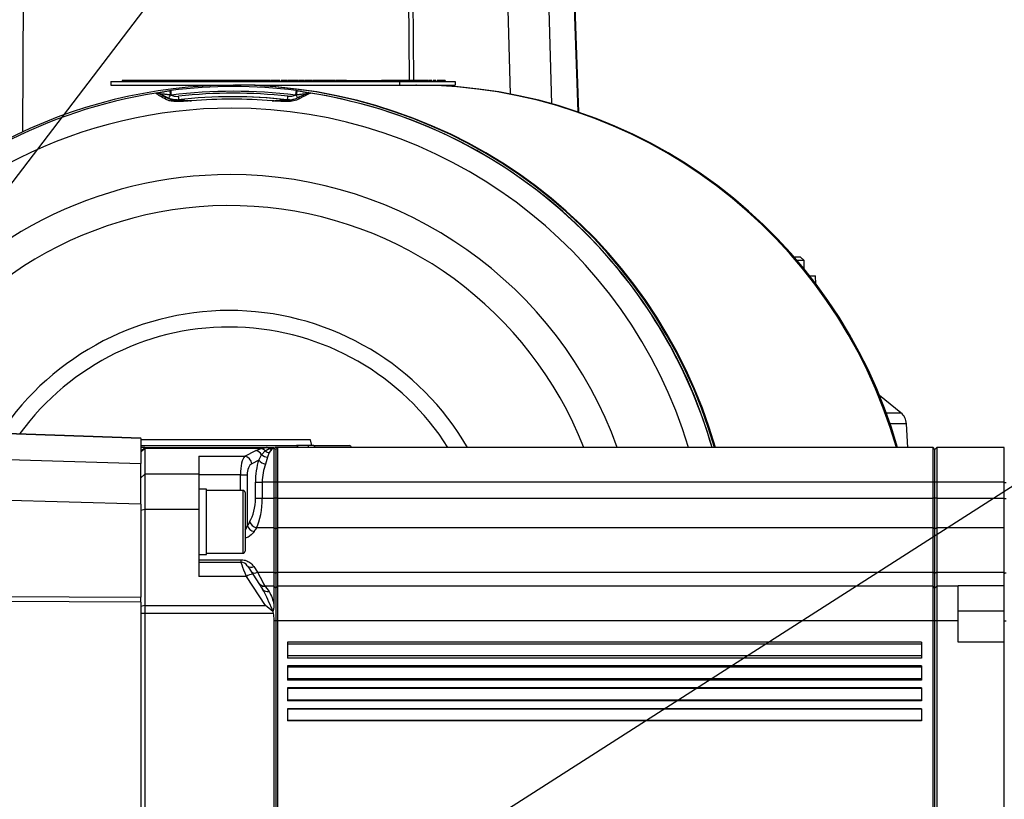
# Model space of a CAD drawing. Extents: x 0 to 16820, y 0 to 11880.
# Tile 52 of 84: x 8735 to 8990, y 6722 to 6924. Entities that reach past the tile are written whole.
import ezdxf

# ---------------------------------------------------------------- set-up
doc = ezdxf.new("R2010")
doc.units = 0
doc.header["$LTSCALE"] = 20
doc.layers.get('0').update_dxf_attribs({"linetype": 'CONTINUOUS'})
doc.styles.add('SLDTEXTSTYLE0', font='TXT', dxfattribs={"width": 0.605})
doc.dimstyles.new('SLDDIMSTYLE0', dxfattribs={"dimtxt": 100, "dimasz": 100, "dimexe": 0, "dimexo": 0.0625, "dimgap": 25, "dimtad": 1, "dimdec": 1, "dimrnd": 1e-09, "dimzin": 12, "dimtxsty": 'SLDTEXTSTYLE0', "dimsah": 1, "dimcen": 0, "dimazin": 3, "dimtfac": 1, "dimtofl": 0, "dimtmove": 0, "dimatfit": 3, "dimtolj": 1, "dimtzin": 12})
doc.dimstyles.new('SLDDIMSTYLE1', dxfattribs={"dimtxt": 100, "dimasz": 100, "dimexe": 0, "dimexo": 0.0625, "dimgap": 25, "dimtad": 1, "dimdec": 4, "dimlfac": 20, "dimzin": 12, "dimtxsty": 'SLDTEXTSTYLE0', "dimsah": 1, "dimcen": 0.09, "dimadec": 1, "dimazin": 3, "dimtfac": 1, "dimtofl": 0, "dimtmove": 0, "dimatfit": 3, "dimtolj": 1, "dimtzin": 12})

# ---------------------------------------------------------------- blocks, each defined once
blk = doc.blocks.new('_D')
at = {"color": 7, "linetype": 'CONTINUOUS'}
for q in [(10380.8, 9036.16), (8366, 6401.82)]:
    blk.add_line((9334.36, 7667.96), q, dxfattribs=at)
blk.add_solid([(9334.36, 7667.96), (9407.03, 7738.27), (9383.2, 7756.5)], dxfattribs=at)
at = {"color": 7, "linetype": 'CONTINUOUS', "insert": (10032.55, 8792.98), "char_height": 100, "attachment_point": 1, "rotation": 52.5905, "style": 'SLDTEXTSTYLE0'}
blk.add_mtext('R1594', dxfattribs=at)
blk = doc.blocks.new('_D_1')
at = {"color": 7, "linetype": 'CONTINUOUS'}
blk.add_line((11867.49, 8642.4), (8366, 6401.82), dxfattribs=at)
blk.add_solid([(11867.49, 8642.4), (11775.17, 8601.13), (11791.34, 8575.86)], dxfattribs=at)
at = {"color": 7, "linetype": 'CONTINUOUS', "insert": (9875.65, 7520.81), "char_height": 100, "attachment_point": 1, "rotation": 32.6149, "style": 'SLDTEXTSTYLE0'}
blk.add_mtext('R4157', dxfattribs=at)
blk = doc.blocks.new('_D_2')
at = {"color": 7, "linetype": 'CONTINUOUS'}
for p, q in [((4232.76, 7130.62), (3693.35, 7225.73)), ((8406, 6401.82), (13110.72, 6401.82))]:
    blk.add_line(p, q, dxfattribs=at)
blk.add_arc((8366, 6401.82), 4714.73, 0, 170, dxfattribs=at)
for points in [[(3722.9, 7220.52), (3756.05, 7316.05), (3726.56, 7321.58)], [(13080.72, 6401.82), (13094.66, 6501.97), (13064.66, 6501.66)]]:
    blk.add_solid(points, dxfattribs=at)
at = {"color": 7, "linetype": 'CONTINUOUS', "insert": (8646.6, 11239.4), "char_height": 100, "attachment_point": 1, "rotation": 355, "style": 'SLDTEXTSTYLE0'}
blk.add_mtext('170°', dxfattribs=at)

msp = doc.modelspace()

# ---------------------------------------------------------------- linework, layer by layer
at = {"color": 8, "linetype": 'CONTINUOUS'}
for p, q in [((8736.0002412, 6938.8197957), (8735.7974662, 6894.7176038)), ((8836.1352397, 6908.0198108), (8835.9936191, 6938.8197957)), ((8837.0282663, 6938.8197957), (8837.1698571, 6908.0198108)), ((8862.3818768, 6904.5158325), (8861.4037944, 6938.8197957)), ((8872.003944, 6938.8197957), (8873.0535818, 6902.0058213)), ((8879.895003, 6899.8830615), (8878.5353018, 6938.8197957)), ((8807.2576834, 6908.0198108), (8807.2576834, 6907.8197776)), ((8812.685938, 6908.0198108), (8812.685938, 6907.8197776)), ((8773.9695026, 6905.4002462), (8774.2080702, 6905.4314791)), ((8806.775154, 6905.4314791), (8807.0135726, 6905.4002462)), ((8771.1943997, 6904.627174), (8771.1855186, 6904.627174)), ((8773.6615254, 6903.4727512), (8771.1943997, 6904.627174)), ((8773.4383358, 6903.4727512), (8773.6615254, 6903.4727512)), ((8774.3231667, 6904.2125045), (8774.1189016, 6904.2479096)), ((8804.2199327, 6903.0351935), (8804.4855012, 6903.0351935)), ((8806.7862106, 6904.2479096), (8806.5815879, 6904.2125045)), ((8810.4996694, 6904.7494827), (8810.4891194, 6904.7494827)), ((8959.8727537, 6821.8311368), (8963.6583043, 6821.8311368)), ((8965.1052071, 6818.9567028), (8960.8943773, 6818.9567028)), ((8766.4969279, 6815.1495157), (8705.7164026, 6817.2720371)), ((8809.9722577, 6812.8198086), (8809.9722577, 6813.3198021)), ((8688.8224198, 6810.8989297), (8766.4969279, 6808.6842297)), ((8767.496915, 6812.8198086), (8766.4969279, 6812.8198086)), ((8767.496915, 6812.5472067), (8766.4969279, 6811.5812837)), ((8797.6883961, 6812.5472067), (8767.496915, 6812.5472067)), ((8793.4585227, 6810.5409442), (8796.3191582, 6811.9983076)), ((8796.3191582, 6811.9983076), (8797.6883961, 6812.5472067)), ((8797.0428182, 6809.5333575), (8797.8105856, 6810.929179)), ((8797.6883961, 6812.5472067), (8799.0875257, 6812.8198086)), ((8797.8105856, 6810.929179), (8798.7216128, 6811.9064568)), ((8798.7216128, 6811.9064568), (8799.76833, 6812.5382064)), ((8799.7548593, 6811.4925025), (8799.3019832, 6810.3424309)), ((8800.449164, 6812.3590349), (8799.7548593, 6811.4925025)), ((8799.76833, 6812.5382064), (8800.9867681, 6812.7955495)), ((8800.9969307, 6812.7215801), (8800.449164, 6812.3590349)), ((8801.9969178, 6812.8198086), (8801.2722148, 6812.8198086)), ((8781.4969135, 6810.5409442), (8793.4585227, 6810.5409442)), ((8797.0428182, 6809.5333575), (8795.2286316, 6808.609098)), ((8799.3019832, 6810.3424309), (8798.8129271, 6808.4945081)), ((8767.496915, 6805.8867453), (8766.4969279, 6804.9207924)), ((8781.4969135, 6805.8867453), (8767.496915, 6805.8867453)), ((8792.2890795, 6805.7113288), (8781.4969135, 6805.7113288)), ((8792.2890795, 6805.7113288), (8794.0591885, 6805.7113288)), ((8792.2890795, 6801.6654848), (8792.2890795, 6805.7113288)), ((8794.0591885, 6805.7113288), (8794.0591885, 6792.4996315)), ((8796.2011708, 6799.6572851), (8796.2011708, 6803.8198052)), ((8796.2011708, 6803.8198052), (8797.9712797, 6803.8198052)), ((8797.9712797, 6803.8198052), (8797.9712797, 6799.6572851)), ((8800.9969307, 6803.8198052), (8797.9712797, 6803.8198052)), ((8801.4969243, 6803.8198052), (8800.9969307, 6803.8198052)), ((8801.9969178, 6803.8198052), (8801.4969243, 6803.8198052)), ((8971.9969345, 6803.8198052), (8801.9969178, 6803.8198052)), ((8972.4969579, 6803.8198052), (8971.9969345, 6803.8198052)), ((8972.9969217, 6803.8198052), (8972.4969579, 6803.8198052)), ((8990.496905, 6803.8198052), (8972.9969217, 6803.8198052)), ((8990.496905, 6803.725004), (8990.988226, 6803.725004)), ((8792.9969145, 6785.3954731), (8792.9969145, 6801.6654848)), ((8766.4969279, 6798.0840801), (8688.8224198, 6800.2987801)), ((8796.2011708, 6799.6572851), (8797.9712797, 6799.6572851)), ((8797.9712797, 6799.6572851), (8800.9969307, 6799.6572851)), ((8801.4969243, 6799.6572851), (8800.9969307, 6799.6572851)), ((8801.9969178, 6799.6572851), (8801.4969243, 6799.6572851)), ((8801.9969178, 6799.6572851), (8971.9969345, 6799.6572851)), ((8972.4969579, 6799.6572851), (8971.9969345, 6799.6572851)), ((8972.9969217, 6799.6572851), (8972.4969579, 6799.6572851)), ((8972.9969217, 6799.6572851), (8990.496905, 6799.6572851)), ((8990.496905, 6799.6115087), (8990.988226, 6799.6115087)), ((8767.496915, 6796.6943382), (8766.4969279, 6796.4355348)), ((8781.4969135, 6796.6943382), (8767.496915, 6796.6943382)), ((8800.9969307, 6791.9735311), (8796.4565469, 6791.9735311)), ((8801.4969243, 6791.5893494), (8800.9969307, 6791.9735311)), ((8801.9969178, 6791.9735311), (8801.4969243, 6791.5893494)), ((8971.9969345, 6791.9735311), (8801.9969178, 6791.9735311)), ((8972.4969579, 6791.5893494), (8971.9969345, 6791.9735311)), ((8972.9969217, 6791.9735311), (8972.4969579, 6791.5893494)), ((8990.496905, 6791.9735311), (8972.9969217, 6791.9735311)), ((8781.4969135, 6783.6780547), (8792.416246, 6783.6780547)), ((8792.416246, 6783.6780547), (8792.416246, 6783.03048)), ((8795.7620932, 6781.9094656), (8796.7597557, 6780.4197966)), ((8796.7597557, 6780.4197966), (8800.9969307, 6780.4197966)), ((8801.4969243, 6780.099809), (8800.9969307, 6780.4197966)), ((8801.9969178, 6780.4197966), (8801.4969243, 6780.099809)), ((8801.9969178, 6780.4197966), (8971.9969345, 6780.4197966)), ((8972.4969579, 6780.099809), (8971.9969345, 6780.4197966)), ((8972.9969217, 6780.4197966), (8972.4969579, 6780.099809)), ((8972.9969217, 6780.4197966), (8990.496905, 6780.4197966)), ((8793.8730134, 6779.3245612), (8781.4969135, 6779.3245612)), ((8798.7785352, 6771.8371151), (8793.8730134, 6779.3245612)), ((8688.8224198, 6774.312347), (8766.4969279, 6773.9552258)), ((8766.4969279, 6772.6619242), (8688.8224198, 6773.0190454)), ((8767.496915, 6771.8371151), (8766.4969279, 6771.5783118)), ((8767.496915, 6771.8371151), (8798.7785352, 6771.8371151)), ((8990.496905, 6770.3197895), (8978.4969402, 6770.3197895)), ((8767.496915, 6769.766569), (8766.4969279, 6769.766569)), ((8800.7887913, 6769.766569), (8767.496915, 6769.766569)), ((8801.4969243, 6767.8197919), (8800.9969307, 6767.8197919)), ((8801.9969178, 6767.8197919), (8801.4969243, 6767.8197919)), ((8971.9969345, 6767.8197919), (8801.9969178, 6767.8197919)), ((8972.4969579, 6767.8197919), (8971.9969345, 6767.8197919)), ((8972.9969217, 6767.8197919), (8972.4969579, 6767.8197919)), ((8978.4969402, 6767.8197919), (8972.9969217, 6767.8197919)), ((8990.988226, 6767.7250205), (8990.496905, 6767.7250205)), ((8968.9969135, 6761.7393433), (8804.4969155, 6761.7393433)), ((8968.9969135, 6758.7507664), (8804.4969155, 6758.7507664)), ((8968.9969135, 6755.8011709), (8804.4969155, 6755.8011709)), ((8968.9969135, 6752.812594), (8804.4969155, 6752.812594)), ((8968.9969135, 6750.235319), (8804.4969155, 6750.235319)), ((8968.9969135, 6747.2467421), (8804.4969155, 6747.2467421)), ((8968.9969135, 6744.9521123), (8804.4969155, 6744.9521123)), ((8968.9969135, 6741.9635056), (8804.4969155, 6741.9635056))]:
    msp.add_line(p, q, dxfattribs=at)
at = {"color": 7, "linetype": 'CONTINUOUS'}
for p, q in [((8878.671558, 6938.8197957), (8880.0328685, 6899.8360036)), ((8761.627288, 6908.0198108), (8761.627288, 6907.8197776)), ((8799.7547103, 6908.0198108), (8761.627288, 6908.0198108)), ((8763.2961286, 6908.0447851), (8763.2961286, 6908.0198108)), ((8773.5167457, 6908.0447851), (8773.5167457, 6908.0198108)), ((8799.7547103, 6908.0198108), (8799.7547103, 6907.8197776)), ((8800.0989569, 6908.0198108), (8799.7547103, 6908.0198108)), ((8800.0989569, 6908.0198108), (8800.0989569, 6907.8197776)), ((8802.5343729, 6908.0198108), (8802.5343729, 6907.8197776)), ((8802.5589896, 6907.8197776), (8802.5589896, 6908.0447851)), ((8804.3764247, 6908.0198108), (8804.3764247, 6907.8197776)), ((8804.4092966, 6907.8197776), (8804.4092966, 6908.0447851)), ((8804.8911704, 6908.0198108), (8804.5514239, 6908.0198108)), ((8804.8911704, 6908.0198108), (8804.8911704, 6907.8197776)), ((8805.235417, 6908.0198108), (8804.8911704, 6908.0198108)), ((8805.235417, 6908.0198108), (8805.235417, 6907.8197776)), ((8805.9049262, 6908.0198108), (8805.235417, 6908.0198108)), ((8805.9049262, 6908.0198108), (8805.9049262, 6907.8197776)), ((8806.248845, 6908.0198108), (8805.9049262, 6908.0198108)), ((8806.248845, 6908.0198108), (8806.248845, 6907.8197776)), ((8806.6483749, 6908.0198108), (8806.248845, 6908.0198108)), ((8806.6483749, 6908.0198108), (8806.6483749, 6907.8197776)), ((8807.2576834, 6908.0198108), (8806.6483749, 6908.0198108)), ((8807.3303415, 6907.8197776), (8807.3303415, 6908.0447851)), ((8808.4055794, 6908.0198108), (8807.4985458, 6908.0198108)), ((8808.4055794, 6908.0198108), (8808.4055794, 6907.8197776)), ((8808.7498559, 6908.0198108), (8808.4055794, 6908.0198108)), ((8808.7498559, 6908.0198108), (8808.7498559, 6907.8197776)), ((8809.5995797, 6908.0198108), (8808.9248551, 6908.0198108)), ((8809.5995797, 6908.0198108), (8809.5995797, 6907.8197776)), ((8809.9600388, 6908.0198108), (8809.5995797, 6908.0198108)), ((8809.9600388, 6908.0198108), (8809.9600388, 6907.8197776)), ((8810.6584264, 6908.0198108), (8809.9600388, 6908.0198108)), ((8810.6584264, 6908.0198108), (8810.6584264, 6907.8197776)), ((8811.002673, 6908.0198108), (8810.6584264, 6908.0198108)), ((8811.002673, 6908.0198108), (8811.002673, 6907.8197776)), ((8812.685938, 6908.0198108), (8811.1776723, 6908.0198108)), ((8816.8858601, 6908.0198108), (8812.685938, 6908.0198108)), ((8817.0608891, 6908.0198108), (8817.0608891, 6907.8197776)), ((8819.8493136, 6908.0198108), (8817.0608891, 6908.0198108)), ((8819.8493136, 6908.0198108), (8819.8493136, 6907.8197776)), ((8819.8493136, 6908.0198108), (8821.8472315, 6908.0198108)), ((8819.8893977, 6908.0447851), (8819.8893977, 6908.0198108)), ((8821.8472315, 6908.0198108), (8821.8472315, 6907.8197776)), ((8821.8472315, 6908.0198108), (8828.917147, 6908.0198108)), ((8828.917147, 6908.0198108), (8828.917147, 6907.8197776)), ((8839.4289626, 6908.0198108), (8828.917147, 6908.0198108)), ((8831.2412513, 6908.0198108), (8831.2412513, 6908.0447851)), ((8839.4289626, 6908.0198108), (8839.4289626, 6907.8197776)), ((8839.6309329, 6908.0198108), (8839.4289626, 6908.0198108)), ((8839.6309329, 6908.0198108), (8839.6309329, 6907.8197776)), ((8840.3805507, 6908.0198108), (8839.6309329, 6908.0198108)), ((8840.3805507, 6908.0198108), (8840.3805507, 6907.8197776)), ((8841.1206914, 6908.0198108), (8840.3805507, 6908.0198108)), ((8841.1206914, 6908.0198108), (8841.1206914, 6907.8197776)), ((8841.9817699, 6908.0198108), (8841.9817699, 6907.8197776)), ((8842.001052, 6907.8197776), (8842.001052, 6908.0447851)), ((8842.9878665, 6908.0198108), (8842.9878665, 6907.8197776)), ((8843.0042578, 6907.8197776), (8843.0042578, 6908.0447851)), ((8843.5360504, 6908.0198108), (8843.337865, 6908.0198108)), ((8843.5360504, 6908.0198108), (8843.5360504, 6907.8197776)), ((8845.4566611, 6908.0198108), (8843.5360504, 6908.0198108)), ((8845.4566611, 6908.0198108), (8845.4566611, 6907.8197776)), ((8758.6847259, 6907.8197776), (8758.6847259, 6906.8197905)), ((8758.6847259, 6907.8197776), (8833.6066617, 6907.8197776)), ((8758.6847259, 6906.8197905), (8790.5136956, 6906.8197905)), ((8790.5795289, 6906.8197905), (8790.5136956, 6906.8197905)), ((8790.5795289, 6906.8197905), (8790.7634391, 6906.8197905)), ((8796.1457087, 6906.8197905), (8790.7634391, 6906.8197905)), ((8796.1457087, 6906.8197905), (8833.6066617, 6906.8197905)), ((8833.6066617, 6907.8197776), (8833.6066617, 6906.8197905)), ((8833.6066617, 6907.8197776), (8847.9745997, 6907.8197776)), ((8833.6066617, 6906.8197905), (8847.9745997, 6906.8197905)), ((8847.9745997, 6907.8197776), (8847.9745997, 6906.8197905)), ((8790.4049469, 6903.8197695), (8790.1393784, 6903.8197695)), ((8805.0366057, 6903.0666052), (8804.4855012, 6903.0351935)), ((8935.866089, 6862.3197971), (8937.5616623, 6862.3197971)), ((8938.5616494, 6861.31981), (8937.5616623, 6862.3197971)), ((8938.5616494, 6861.31981), (8936.7294027, 6861.31981)), ((8938.5616494, 6859.1270147), (8938.5616494, 6861.31981)), ((8940.0117112, 6857.3198019), (8941.5267421, 6857.3198019)), ((8941.5985657, 6855.2635609), (8941.5267421, 6857.3198019)), ((8963.6583043, 6821.8311368), (8958.1150128, 6826.3386486)), ((8965.4268337, 6812.8198086), (8965.1052071, 6818.9567028)), ((8705.8573378, 6817.4373804), (8766.4969279, 6815.3198062)), ((8766.4969279, 6815.1495157), (8766.4969279, 6815.3198062)), ((8766.4969279, 6815.1495157), (8766.4969279, 6808.6842297)), ((8810.4610158, 6814.8297964), (8766.4969279, 6814.8297964)), ((8766.4969279, 6813.3198021), (8806.8311824, 6813.3198021)), ((8809.9722577, 6813.3198021), (8806.8311824, 6813.3198021)), ((8811.2902058, 6813.3198021), (8809.9722577, 6813.3198021)), ((8810.8656419, 6813.3198021), (8810.4610158, 6814.8297964)), ((8811.2902058, 6813.3198021), (8820.5969347, 6813.3198021)), ((8767.496915, 6812.8198086), (8766.4969279, 6811.8197916)), ((8767.496915, 6812.8198086), (8767.496915, 6812.5472067)), ((8767.496915, 6812.8198086), (8799.0875257, 6812.8198086)), ((8767.496915, 6812.5472067), (8767.496915, 6805.8867453)), ((8799.0875257, 6812.8198086), (8800.9883774, 6812.8198086)), ((8800.9883774, 6812.8198086), (8800.9867681, 6812.7955495)), ((8800.9867681, 6812.7955495), (8800.9969307, 6812.7215801)), ((8801.4969243, 6812.3197852), (8800.9969307, 6812.8198086)), ((8800.9969307, 6812.7215801), (8800.9969307, 6803.8198052)), ((8801.9969178, 6812.8198086), (8801.4969243, 6812.3197852)), ((8801.4969243, 6812.3197852), (8801.4969243, 6803.8198052)), ((8801.9969178, 6803.8198052), (8801.9969178, 6812.8198086)), ((8971.9969345, 6812.8198086), (8801.9969178, 6812.8198086)), ((8971.9969345, 6803.8198052), (8971.9969345, 6812.8198086)), ((8972.4969579, 6812.3197852), (8971.9969345, 6812.8198086)), ((8972.9969217, 6812.8198086), (8972.4969579, 6812.3197852)), ((8972.4969579, 6803.8198052), (8972.4969579, 6812.3197852)), ((8972.9969217, 6812.8198086), (8972.9969217, 6803.8198052)), ((8990.496905, 6812.8198086), (8972.9969217, 6812.8198086)), ((8990.496905, 6803.8198052), (8990.496905, 6812.8198086)), ((8766.4969279, 6798.0840801), (8766.4969279, 6808.6842297)), ((8781.4969135, 6810.5409442), (8781.4969135, 6805.8867453)), ((8767.496915, 6805.8867453), (8767.496915, 6796.6943382)), ((8781.4969135, 6805.8867453), (8781.4969135, 6796.6943382)), ((8800.9969307, 6803.8198052), (8800.9969307, 6799.6572851)), ((8801.4969243, 6803.8198052), (8801.4969243, 6799.6572851)), ((8801.9969178, 6799.6572851), (8801.9969178, 6803.8198052)), ((8971.9969345, 6799.6572851), (8971.9969345, 6803.8198052)), ((8972.4969579, 6799.6572851), (8972.4969579, 6803.8198052)), ((8972.9969217, 6803.8198052), (8972.9969217, 6799.6572851)), ((8990.496905, 6799.6572851), (8990.496905, 6803.8198052)), ((8783.4969176, 6802.0304738), (8781.4969135, 6802.0304738)), ((8783.4969176, 6801.2431858), (8783.4969176, 6802.0304738)), ((8792.9969145, 6801.6654848), (8783.4969176, 6801.6654848)), ((8783.4969176, 6785.0304841), (8783.4969176, 6801.2431858)), ((8793.4969379, 6801.1654614), (8793.4969379, 6785.8954667)), ((8766.4969279, 6798.0840801), (8766.4969279, 6773.9552258)), ((8800.9969307, 6799.6572851), (8800.9969307, 6791.9735311)), ((8801.4969243, 6799.6572851), (8801.4969243, 6791.5893494)), ((8801.9969178, 6791.9735311), (8801.9969178, 6799.6572851)), ((8971.9969345, 6791.9735311), (8971.9969345, 6799.6572851)), ((8972.4969579, 6791.5893494), (8972.4969579, 6799.6572851)), ((8972.9969217, 6799.6572851), (8972.9969217, 6791.9735311)), ((8990.496905, 6791.9735311), (8990.496905, 6799.6572851)), ((8767.496915, 6796.6943382), (8767.496915, 6771.8371151)), ((8781.4969135, 6796.6943382), (8781.4969135, 6779.3245612)), ((8800.9969307, 6791.9735311), (8800.9969307, 6780.4197966)), ((8801.4969243, 6791.5893494), (8801.4969243, 6780.099809)), ((8801.9969178, 6780.4197966), (8801.9969178, 6791.9735311)), ((8971.9969345, 6780.4197966), (8971.9969345, 6791.9735311)), ((8972.4969579, 6780.099809), (8972.4969579, 6791.5893494)), ((8972.9969217, 6791.9735311), (8972.9969217, 6780.4197966)), ((8990.496905, 6780.4197966), (8990.496905, 6791.9735311)), ((8783.4969176, 6785.3954731), (8792.9969145, 6785.3954731)), ((8781.4969135, 6785.0304841), (8783.4969176, 6785.0304841)), ((8781.4969135, 6783.03048), (8792.416246, 6783.03048)), ((8800.9969307, 6780.4197966), (8800.9969307, 6776.8197952)), ((8801.4969243, 6780.099809), (8801.4969243, 6776.3198017)), ((8801.9969178, 6776.8197952), (8801.9969178, 6780.4197966)), ((8971.9969345, 6776.8197952), (8971.9969345, 6780.4197966)), ((8972.4969579, 6776.3198017), (8972.4969579, 6780.099809)), ((8972.9969217, 6780.4197966), (8972.9969217, 6776.8197952)), ((8990.496905, 6776.9900559), (8990.496905, 6780.4197966)), ((8795.5459667, 6779.9029647), (8798.064859, 6776.0582863)), ((8797.9712797, 6776.8197952), (8798.6466302, 6776.8197952)), ((8800.9969307, 6776.8197952), (8798.6466302, 6776.8197952)), ((8801.4969243, 6776.3198017), (8800.9969307, 6776.8197952)), ((8800.9969307, 6776.8197952), (8800.9969307, 6772.0576225)), ((8801.9969178, 6776.8197952), (8801.4969243, 6776.3198017)), ((8801.4969243, 6776.3198017), (8801.4969243, 6767.8197919)), ((8801.9969178, 6767.8197919), (8801.9969178, 6776.8197952)), ((8971.9969345, 6776.8197952), (8801.9969178, 6776.8197952)), ((8971.9969345, 6767.8197919), (8971.9969345, 6776.8197952)), ((8972.4969579, 6776.3198017), (8971.9969345, 6776.8197952)), ((8972.9969217, 6776.8197952), (8972.4969579, 6776.3198017)), ((8972.4969579, 6767.8197919), (8972.4969579, 6776.3198017)), ((8972.9969217, 6776.8197952), (8972.9969217, 6767.8197919)), ((8978.4969402, 6776.8197952), (8972.9969217, 6776.8197952)), ((8978.4969402, 6776.9900559), (8990.496905, 6776.9900559)), ((8978.4969402, 6776.8197952), (8978.4969402, 6776.9900559)), ((8978.4969402, 6767.8197919), (8978.4969402, 6776.8197952)), ((8990.496905, 6776.223719), (8990.496905, 6776.9900559)), ((8990.496905, 6776.223719), (8990.496905, 6776.6400574)), ((8990.496905, 6767.7250205), (8990.496905, 6776.223719)), ((8766.4969279, 6772.6619242), (8766.4969279, 6773.9552258)), ((8766.4969279, 6772.6619242), (8766.4969279, 6672.977656)), ((8767.496915, 6771.8371151), (8767.496915, 6769.766569)), ((8800.772251, 6770.4763113), (8800.6815923, 6770.2852188)), ((8800.6815923, 6770.2852188), (8800.7887913, 6769.766569)), ((8767.496915, 6769.766569), (8767.496915, 6675.8730112)), ((8800.9969307, 6767.8197919), (8800.9969307, 6677.8197883)), ((8801.4969243, 6767.8197919), (8801.4969243, 6677.8197883)), ((8801.9969178, 6677.8197883), (8801.9969178, 6767.8197919)), ((8971.9969345, 6677.8197883), (8971.9969345, 6767.8197919)), ((8972.4969579, 6677.8197883), (8972.4969579, 6767.8197919)), ((8972.9969217, 6767.8197919), (8972.9969217, 6677.8197883)), ((8978.4969402, 6762.3198031), (8978.4969402, 6767.8197919)), ((8990.496905, 6762.3198031), (8990.496905, 6767.7250205)), ((8968.9969135, 6762.3198031), (8804.4969155, 6762.3198031)), ((8804.4969155, 6762.3198031), (8804.4969155, 6758.1703065)), ((8968.9969135, 6762.3198031), (8968.9969135, 6758.1703065)), ((8990.496905, 6762.3198031), (8978.4969402, 6762.3198031)), ((8990.496905, 6683.3198069), (8990.496905, 6762.3198031)), ((8968.9969135, 6758.1703065), (8804.4969155, 6758.1703065)), ((8968.9969135, 6756.1703025), (8804.4969155, 6756.1703025)), ((8804.4969155, 6756.1703025), (8804.4969155, 6752.4434625)), ((8968.9969135, 6756.1703025), (8968.9969135, 6752.4434625)), ((8968.9969135, 6752.4434625), (8804.4969155, 6752.4434625)), ((8968.9969135, 6750.4434882), (8804.4969155, 6750.4434882)), ((8804.4969155, 6750.4434882), (8804.4969155, 6747.0386027)), ((8968.9969135, 6750.4434882), (8968.9969135, 6747.0386027)), ((8968.9969135, 6747.0386027), (8804.4969155, 6747.0386027)), ((8968.9969135, 6745.0385986), (8804.4969155, 6745.0385986)), ((8804.4969155, 6745.0385986), (8804.4969155, 6741.8770193)), ((8968.9969135, 6745.0385986), (8968.9969135, 6741.8770193)), ((8968.9969135, 6741.8770193), (8804.4969155, 6741.8770193))]:
    msp.add_line(p, q, dxfattribs=at)
at = {"color": 8, "linetype": 'CONTINUOUS', "flags": 128}
for points in [[(8774.8357369, 6903.0493198), (8774.7899009, 6903.0472933), (8774.7425748, 6903.0309616), (8774.6942056, 6903.0003844), (8774.6452702, 6902.9559194), (8774.5962454, 6902.897924), (8774.547608, 6902.8270541), (8774.4997753, 6902.7439652), (8774.4532837, 6902.6494323)], [(8805.4430498, 6903.0493198), (8805.4758919, 6903.0472933), (8805.5103732, 6903.0309616), (8805.546136, 6903.0003844), (8805.5828525, 6902.9559194), (8805.620165, 6902.897924), (8805.6576861, 6902.8270541), (8805.6950582, 6902.7439652), (8805.7319535, 6902.6494323)], [(8810.4960335, 6904.7509728), (8810.4986859, 6904.7502576), (8810.4996098, 6904.7499), (8810.5000271, 6904.7496019), (8810.5000271, 6904.7496019), (8810.499878, 6904.7495423), (8810.4997886, 6904.7495423), (8810.4997588, 6904.7494827), (8810.499729, 6904.7494827), (8810.4996992, 6904.7494827), (8810.4996992, 6904.7494827), (8810.4996694, 6904.7494827)], [(8793.8730134, 6779.3245612), (8793.5289456, 6780.1998852), (8793.2145907, 6780.9995709), (8792.9409159, 6781.6957234), (8792.7174879, 6782.2640835), (8792.5521148, 6782.6848327), (8792.4505187, 6782.9433082), (8792.416246, 6783.03048)], [(8796.7597557, 6780.4197966), (8797.4105788, 6779.178053), (8797.9387058, 6778.1704663), (8798.3279241, 6777.427852), (8798.5663427, 6776.9729792), (8798.6466302, 6776.8197952)], [(8990.496905, 6780.0068258), (8990.5063225, 6780.0685464), (8990.5341579, 6780.1279424), (8990.5793978, 6780.1827787), (8990.6403137, 6780.2309988), (8990.7146407, 6780.2708147), (8990.7995773, 6780.3006767), (8990.8919049, 6780.3195117), (8990.988226, 6780.3266047)], [(8798.6466302, 6776.8197952), (8798.7706972, 6776.6648529), (8799.1386367, 6776.2053607), (8799.7377826, 6775.4571436)]]:
    msp.add_lwpolyline(points, dxfattribs=at)
at = {"color": 7, "linetype": 'CONTINUOUS', "flags": 128}
msp.add_lwpolyline([(8794.0891696, 6782.126516), (8794.1234423, 6782.0742129), (8794.2250384, 6781.9191514), (8794.3904413, 6781.6666959), (8794.6138395, 6781.3256679), (8794.8875142, 6780.9079884), (8795.2018691, 6780.428171), (8795.5459667, 6779.9029647)], dxfattribs=at)
at = {"color": 7, "linetype": 'CONTINUOUS'}
for centre, radius, start, end in [((8365.9969283, 6401.8197952), 4157, 190, 170), ((8365.9969283, 6401.8197952), 1594, 190, 170), ((8790.5333767, 6776.9950185), 129.8247735, 90.008685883, 144.839827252), ((8790.4694045, 6776.9337084), 129.8860896, 16.038845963, 89.98046215), ((8790.5357511, 6776.9343503), 129.8854476, 16.038632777, 89.980688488), ((8790.7206723, 6776.9357321), 129.8840654, 16.038173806, 89.981134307), ((8837.6558127, 6776.9355728), 129.8842247, 16.038226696, 89.98109457), ((8837.838394, 6776.9355101), 129.8842875, 16.038247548, 89.981060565), ((8837.9978113, 6776.9354767), 129.8843208, 16.038258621, 89.981062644), ((8790.4294883, 6776.9978298), 129.3247537, 98.94574055, 136.409968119), ((8770.5535479, 6903.2584048), 1.5093175, 90.049306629, 98.916472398), ((8775.5056442, 6907.9752974), 4.9709792, 269.986479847, 276.389216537), ((8790.1393784, 6777.080155), 126.7396297, 83.621369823, 96.378630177), ((8790.4060929, 6777.098259), 126.7215105, 83.620975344, 90.000518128), ((8790.3978774, 6776.9165939), 129.4110394, 16.107205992, 81.247921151), ((8790.3797831, 6776.9984405), 129.3240665, 43.055973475, 81.054453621), ((8961.1106808, 6818.7473675), 4, 3, 50.438305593), ((8820.5969283, 6812.8197952), 0.5, 0, 90), ((8792.9969283, 6801.1654733), 0.5, 0.000000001, 90), ((8792.9969283, 6785.8954733), 0.5, 270, 359.999999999), ((8792.4162402, 6781.0304733), 2, 33.231384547, 90), ((8798.6466309, 6778.8197952), 2, 213.231384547, 270)]:
    msp.add_arc(centre, radius, start, end, dxfattribs=at)
at = {"color": 8, "linetype": 'CONTINUOUS'}
for centre, radius, start, end in [((8815.9792924, 6910.2609115), 42.2900522, 186.599955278, 188.174290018), ((8790.4916121, 6777.0882185), 129.3721232, 82.769235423, 97.230764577), ((8790.2870483, 6906.3347482), 16.1043296, 183.215326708, 187.57251814), ((8823.003284, 6902.2296904), 16.540969, 168.838965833, 173.115232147), ((8816.5097594, 6902.9280018), 9.8127243, 165.407497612, 172.269723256), ((8770.573122, 6903.3019457), 1.4669365, 64.657351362, 93.521496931), ((8770.5517787, 6903.2686592), 1.4990627, 64.991199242, 89.982021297), ((8770.9458586, 6903.9285463), 0.8989073, 45.708424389, 96.991354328), ((8771.19673, 6904.6395016), 0.0125459, 259.295756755, 289.975170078), ((8773.1426194, 6902.6336354), 0.8896986, 70.58681362, 127.858530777), ((8771.6453568, 6905.1848908), 2.6450628, 319.661931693, 339.253263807), ((8790.4523773, 6777.0848615), 128.1467481, 82.769279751, 97.230720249), ((8790.4503806, 6777.0832366), 127.6493797, 83.621301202, 96.378698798), ((8769.2698642, 6902.9942737), 7.0626651, 0.57712673, 7.714759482), ((8790.0731428, 6777.0913469), 126.1034692, 85.243863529, 94.756136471), ((8804.7731482, 6907.9759356), 4.9716174, 263.611194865, 270.01310875), ((8799.6264026, 6904.2861723), 5.0175479, 345.562678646, 356.0710865), ((8879.5642365, 6938.0718706), 80.2539804, 204.926890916, 205.475356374), ((8807.1984047, 6902.7696708), 0.7525898, 48.817009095, 110.898376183), ((8809.9669727, 6903.8096768), 1.0184258, 83.120375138, 131.538403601), ((8810.2552483, 6903.2591915), 1.5085303, 81.081323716, 90.013117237), ((8790.0164673, 6776.9894642), 123.8702506, 90.008557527, 143.002185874), ((8789.9576771, 6776.9320688), 123.9276512, 16.833185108, 89.981372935), ((8789.6143667, 6776.9621581), 106.6501779, 90.009262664, 144.307893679), ((8789.5643722, 6776.9218842), 106.6904554, 19.661831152, 89.982410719), ((8789.5019717, 6776.9533897), 98.6188717, 21.326811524, 151.302257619), ((8790.2312487, 6776.8509788), 129.5332729, 16.121802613, 43.058778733), ((8789.4347665, 6776.9264662), 71.4441114, 30.158743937, 146.274005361), ((8789.4027734, 6776.9230434), 67.1502164, 32.315031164, 143.975251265), ((8795.9868895, 6809.9599647), 2.0652467, 27.988680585, 80.741688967), ((8797.2962594, 6810.7614698), 1.8282854, 38.774927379, 77.61478488), ((8799.4286387, 6812.8531571), 2.5139187, 229.936380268, 267.11211822), ((8800.1053389, 6813.8638033), 2.3970614, 234.741990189, 261.59251958), ((8799.0629976, 6811.7967484), 1.0233542, 46.430351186, 88.626583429), ((8800.6278049, 6814.4209887), 2.0696778, 245.463685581, 265.048448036), ((8793.0714301, 6808.4093802), 2.166427, 5.289474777, 79.707239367), ((8799.3726945, 6811.4757836), 3.0333716, 219.818086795, 259.365896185), ((8797.0720787, 6794.4703556), 2.5715777, 201.921629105, 256.151253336), ((8796.4464837, 6793.4976648), 2.5875179, 202.687867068, 256.19985257), ((8795.0693686, 6783.1258511), 1.3998075, 225.553860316, 299.661264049), ((8796.0449283, 6781.6178601), 1.3951109, 226.626399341, 300.82251325), ((8795.378032, 6777.6800964), 2.2292029, 85.679586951, 132.464833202), ((8799.3522008, 6777.0124716), 1.6024102, 216.54606112, 283.923499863)]:
    msp.add_arc(centre, radius, start, end, dxfattribs=at)
for centre, major_axis, ratio, start_param, end_param in [((8793.8669081, 6805.7113189), (0, 5), 0.3155677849, 0.2617993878, 1.5707963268), ((8795.637014, 6805.7113189), (0, 3), 0.5259463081, 0.2617993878, 1.5707963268), ((8801.9865742, 6803.8197952), (0, 11), 0.5259463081, 1.0246316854, 1.5707963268), ((8803.7566801, 6803.8197952), (0, 9), 0.6428232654, 1.0246316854, 1.5707963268), ((8791.9935943, 6799.6572861), (0, 8), 0.5259463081, 3.8360909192, 4.7123889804), ((8793.7637002, 6799.6572861), (0, 10), 0.4207570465, 3.8360909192, 4.7123889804), ((8825.654158, 6722.8197952), (0, 92), 0.5259463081, 0.6944982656, 0.7114906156), ((8827.424264, 6722.8197952), (0, 90), 0.5376340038, 0.6944982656, 0.7114906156)]:
    msp.add_ellipse(centre, major_axis=major_axis, ratio=ratio, start_param=start_param, end_param=end_param, dxfattribs=at)
at = {"color": 7, "linetype": 'CONTINUOUS'}
for points, knots in [([(8802.5343729, 6908.0198108), (8802.4234615, 6908.0198108), (8802.2017388, 6908.0198108), (8801.4167629, 6908.0198108), (8800.5144572, 6908.0198108), (8800.273986, 6908.0198108)], [0, 0, 0, 0, 0.4233503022, 0.84631855, 1, 1, 1, 1]), ([(8804.3764247, 6908.0198108), (8804.3004261, 6908.0198108), (8804.1484664, 6908.0198108), (8803.6676857, 6908.0198108), (8803.0690814, 6908.0198108), (8802.8843714, 6908.0198108)], [0, 0, 0, 0, 0.4089038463, 0.8176068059, 1, 1, 1, 1]), ([(8841.9817699, 6908.0198108), (8841.9378333, 6908.0198108), (8841.8685722, 6908.0198108), (8841.4490746, 6908.0198108), (8841.2956906, 6908.0198108)], [0, 0, 0, 0, 0.6343629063, 1, 1, 1, 1]), ([(8842.9878665, 6908.0198108), (8842.9555153, 6908.0198108), (8842.9185483, 6908.0198108), (8842.3969018, 6908.0198108), (8842.3317684, 6908.0198108)], [0, 0, 0, 0, 0.875138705, 1, 1, 1, 1]), ([(8773.4383358, 6903.4727512), (8773.7256696, 6903.3464141), (8774.1311141, 6903.1681451), (8774.6767785, 6903.076126), (8774.8357369, 6903.0493198)], [0, 0, 0, 0, 0.7086882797, 1, 1, 1, 1]), ([(8775.7700695, 6903.0320941), (8775.6030462, 6903.0260032), (8774.8765371, 6902.9995095), (8774.1901292, 6903.2668624), (8773.6615254, 6903.4727512)], [0, 0, 0, 0, 0.2298984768, 1, 1, 1, 1]), ([(8805.4430498, 6903.0493198), (8805.8260019, 6903.1260478), (8806.3824073, 6903.2375287), (8806.7998226, 6903.4168498), (8806.9299473, 6903.4727512)], [0, 0, 0, 0, 0.688261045, 1, 1, 1, 1]), ([(8810.254903, 6904.7674833), (8810.1771769, 6904.7637906), (8810.0420063, 6904.7573686), (8809.8932535, 6904.7254769), (8809.7817878, 6904.6952238), (8809.6425241, 6904.6488882), (8809.4081231, 6904.5589137), (8808.8996763, 6904.3458242), (8808.0456655, 6903.9718125), (8807.3311185, 6903.6541428), (8806.888144, 6903.4542286), (8806.8344904, 6903.4300147)], [0, 0, 0, 0, 0.0398432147, 0.0692899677, 0.0990485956, 0.1475006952, 0.26842686, 0.491349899, 0.7236386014, 0.9665267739, 1, 1, 1, 1]), ([(8810.0889636, 6904.8207699), (8810.1963727, 6904.8031793), (8810.4062149, 6904.768813), (8810.4665711, 6904.7568248), (8810.4960335, 6904.7509728)], [0, 0, 0, 0, 0.511856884, 1, 1, 1, 1]), ([(8810.4996694, 6904.7494827), (8810.4963819, 6904.7500013), (8810.4552291, 6904.7564932), (8810.3759729, 6904.7670721), (8810.2996662, 6904.7640034), (8810.2616979, 6904.7624765)], [0, 0, 0, 0, 0.04179790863, 0.52322219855, 1, 1, 1, 1]), ([(8806.8311824, 6813.3198021), (8806.8403165, 6813.3194545), (8806.8871025, 6813.3176738), (8806.9708289, 6813.2848357), (8807.0668098, 6813.1897061), (8807.12688, 6813.06918), (8807.1607883, 6812.9424518), (8807.1647644, 6812.8635039), (8807.1669651, 6812.8198086)], [0, 0, 0, 0, 0.0523516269, 0.268149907, 0.4837052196, 0.6987822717, 0.8332849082, 1, 1, 1, 1]), ([(8811.6259886, 6812.8198086), (8811.6258892, 6812.8287228), (8811.6254031, 6812.8723446), (8811.6145247, 6812.9713343), (8811.5728448, 6813.1073257), (8811.4932395, 6813.2293103), (8811.3946293, 6813.3062273), (8811.3236082, 6813.3154599), (8811.2902058, 6813.3198021)], [0, 0, 0, 0, 0.0341218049, 0.1669751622, 0.3809998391, 0.5951100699, 0.8095737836, 1, 1, 1, 1]), ([(8800.6815923, 6770.2852188), (8800.0542308, 6770.8056534), (8799.4216173, 6771.3304449), (8798.7838302, 6771.8329433), (8798.7785352, 6771.8371151)], [0, 0, 0, 0, 0.9916978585, 1, 1, 1, 1]), ([(8800.9969307, 6772.0576225), (8801.0041144, 6771.6668329), (8801.014499, 6771.1019214), (8800.8293265, 6770.6237098), (8800.772251, 6770.4763113)], [0, 0, 0, 0, 0.69177146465, 1, 1, 1, 1]), ([(8800.7887913, 6769.766569), (8800.8781206, 6769.2442021), (8800.9885734, 6768.5983127), (8800.995589, 6767.9447767), (8800.9969307, 6767.8197919)], [0, 0, 0, 0, 0.8087560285, 1, 1, 1, 1])]:
    msp.add_open_spline(points, degree=3, knots=knots, dxfattribs=at)
at = {"color": 8, "linetype": 'CONTINUOUS'}
for points, knots in [([(8770.836444, 6904.8207699), (8771.1695191, 6904.885734), (8771.846657, 6905.0178054), (8772.9115919, 6905.2465277), (8773.6254115, 6905.3502485), (8773.9695026, 6905.4002462)], [0, 0, 0, 0, 0.3339623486, 0.6789418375, 1, 1, 1, 1]), ([(8807.0135726, 6905.4002462), (8807.35651, 6905.3502485), (8808.0679404, 6905.2465274), (8809.1189406, 6905.0177962), (8809.7691316, 6904.8857326), (8810.0889636, 6904.8207699)], [0, 0, 0, 0, 0.3210480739, 0.66602034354, 1, 1, 1, 1]), ([(8772.596599, 6903.3360778), (8772.0803641, 6903.6396403), (8771.130242, 6904.1983424), (8770.3726406, 6904.6722393), (8770.3356899, 6904.7260632), (8770.3196121, 6904.7494827)], [0, 0, 0, 0, 0.4019482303, 0.7397794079, 1, 1, 1, 1]), ([(8771.2010158, 6904.6277104), (8771.1626898, 6904.6441727), (8771.0860356, 6904.677098), (8770.986362, 6904.7082445), (8770.9055766, 6904.7289134), (8770.8545462, 6904.7394724), (8770.8135503, 6904.7469383), (8770.7878097, 6904.750915), (8770.7517218, 6904.7560519), (8770.6769144, 6904.7654604), (8770.6067292, 6904.7637781), (8770.5574049, 6904.7625957)], [0, 0, 0, 0, 0.1885128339, 0.3770358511, 0.4712250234, 0.5654201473, 0.6125152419, 0.6596086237, 0.6831532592, 0.7773283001, 1, 1, 1, 1]), ([(8771.1943997, 6904.627174), (8771.0361061, 6904.6904183), (8770.8307816, 6904.7724533), (8770.6128393, 6904.7590983), (8770.5629183, 6904.7560392)], [0, 0, 0, 0, 0.77094389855, 1, 1, 1, 1]), ([(8771.1855186, 6904.627174), (8771.2047016, 6904.6078903), (8771.2492142, 6904.5631439), (8772.015302, 6904.1685299), (8772.9332131, 6903.7197261), (8773.4383358, 6903.4727512)], [0, 0, 0, 0, 0.2540512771, 0.5895074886, 1, 1, 1, 1]), ([(8771.5735747, 6904.5719801), (8771.4847994, 6904.5863085), (8771.3594141, 6904.6065459), (8771.2375238, 6904.6242297), (8771.2123497, 6904.6266299), (8771.2010158, 6904.6277104)], [0, 0, 0, 0, 0.5713981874, 0.8070364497, 1, 1, 1, 1]), ([(8774.1189016, 6904.2479096), (8773.8327815, 6904.2977031), (8773.2550051, 6904.3982534), (8772.3818247, 6904.4816055), (8771.8386787, 6904.5423374), (8771.5735747, 6904.5719801)], [0, 0, 0, 0, 0.3343066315, 0.6750818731, 1, 1, 1, 1]), ([(8774.4532837, 6902.6494323), (8774.2433735, 6902.6945855), (8773.5279242, 6902.8484839), (8772.9822057, 6903.134194), (8772.596599, 6903.3360778)], [0, 0, 0, 0, 0.2933963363, 1, 1, 1, 1]), ([(8774.3231667, 6904.2125045), (8774.6876158, 6904.0940149), (8775.3215582, 6903.8879079), (8775.986101, 6903.9261284), (8776.2686027, 6903.9423762)], [0, 0, 0, 0, 0.5748931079, 1, 1, 1, 1]), ([(8779.6172811, 6902.7605949), (8779.607585, 6902.7600395), (8779.557083, 6902.7571468), (8779.1599071, 6902.7337934), (8778.7533676, 6902.7091757), (8777.8046061, 6902.6499018), (8776.463667, 6902.5254987), (8775.1723552, 6902.6051039), (8774.4532837, 6902.6494323)], [0, 0, 0, 0, 0.0055916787, 0.0291243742, 0.2291787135, 0.2401438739, 0.5768714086, 1, 1, 1, 1]), ([(8774.8357369, 6903.0493198), (8775.4304474, 6903.0137016), (8776.4231007, 6902.9542498), (8777.6598912, 6902.8843457), (8778.5113901, 6902.8319635), (8779.0302034, 6902.7991764), (8779.4150882, 6902.7739018), (8779.551094, 6902.7650179), (8779.5956317, 6902.7620487), (8779.608392, 6902.7611919), (8779.6172811, 6902.7605949)], [0, 0, 0, 0, 0.395701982, 0.660480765, 0.7611369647, 0.9130203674, 0.973304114, 0.9923442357, 0.9946668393, 1, 1, 1, 1]), ([(8776.0588242, 6903.0351935), (8776.061823, 6903.0348457), (8776.0687172, 6903.0340462), (8776.1732816, 6903.0263949), (8776.5368198, 6903.0003196), (8777.6995454, 6902.9165237), (8778.82014, 6902.8254095), (8779.6172811, 6902.7605949)], [0, 0, 0, 0, 0.0322900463, 0.0742337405, 0.1498336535, 0.3952295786, 1, 1, 1, 1]), ([(8800.5290044, 6902.7605949), (8800.5380046, 6902.7611922), (8800.5790773, 6902.7639178), (8800.7139909, 6902.7726217), (8800.9677411, 6902.7891132), (8801.5467371, 6902.8257261), (8803.0967394, 6902.9192077), (8804.4389546, 6902.9936388), (8805.4430498, 6903.0493198)], [0, 0, 0, 0, 0.0053376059, 0.0243585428, 0.0799913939, 0.1558650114, 0.3685126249, 1, 1, 1, 1]), ([(8800.5290044, 6902.7605949), (8801.0755167, 6902.8047949), (8802.0797202, 6902.8860112), (8803.2585065, 6902.9711182), (8803.9185476, 6903.0160297), (8804.1362127, 6903.0302349), (8804.2060715, 6903.0346087), (8804.2161457, 6903.0350337), (8804.2199327, 6903.0351935)], [0, 0, 0, 0, 0.4070841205, 0.7480075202, 0.8963479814, 0.9403708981, 0.9775847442, 1, 1, 1, 1]), ([(8805.7319535, 6902.6494323), (8805.1872812, 6902.6019736), (8804.0730872, 6902.5048911), (8802.4615223, 6902.6511529), (8801.2845875, 6902.7156635), (8800.672114, 6902.7524016), (8800.53871, 6902.7600393), (8800.5290044, 6902.7605949)], [0, 0, 0, 0, 0.3166729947, 0.6477934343, 0.9232736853, 0.9944179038, 1, 1, 1, 1]), ([(8804.6321584, 6903.9423762), (8805.083999, 6903.9310908), (8805.7532019, 6903.9143764), (8806.3784896, 6904.1394114), (8806.5815879, 6904.2125045)], [0, 0, 0, 0, 0.675192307, 1, 1, 1, 1]), ([(8807.6939596, 6903.3360778), (8807.5213252, 6903.2470329), (8806.9622914, 6902.958683), (8806.2347938, 6902.7758233), (8805.7319535, 6902.6494323)], [0, 0, 0, 0, 0.3088084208, 1, 1, 1, 1]), ([(8809.2916323, 6904.5719801), (8809.0364783, 6904.5423378), (8808.513729, 6904.4816078), (8807.6496575, 6904.398252), (8807.0721834, 6904.2977029), (8806.7862106, 6904.2479096)], [0, 0, 0, 0, 0.3249255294, 0.6656943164, 1, 1, 1, 1]), ([(8810.4891194, 6904.7494827), (8810.3763178, 6904.7063494), (8810.1541059, 6904.6213796), (8809.0599167, 6904.0605816), (8808.1301563, 6903.5674366), (8807.6939596, 6903.3360778)], [0, 0, 0, 0, 0.3537148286, 0.6967955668, 1, 1, 1, 1]), ([(8809.5684363, 6904.6182929), (8809.5557082, 6904.6162628), (8809.4853745, 6904.605045), (8809.3788662, 6904.5868678), (8809.2916323, 6904.5719801)], [0, 0, 0, 0, 0.1809667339, 1, 1, 1, 1]), ([(8793.4969379, 6791.3412748), (8793.5040437, 6791.3485396), (8793.8177903, 6791.6693017), (8793.9398719, 6792.0892218), (8794.0591885, 6792.4996315)], [0, 0, 0, 0, 0.02264839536, 1, 1, 1, 1]), ([(8795.8292676, 6790.9848391), (8795.5127161, 6790.5976121), (8794.9998216, 6789.9702053), (8794.0674523, 6789.4322519), (8793.5837418, 6789.3330547), (8793.4969379, 6789.3152533)], [0, 0, 0, 0, 0.56950627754, 0.92274608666, 1, 1, 1, 1]), ([(8792.416246, 6783.6780547), (8792.7833902, 6783.6487345), (8793.5143808, 6783.5903576), (8794.5884452, 6783.1130839), (8795.3213874, 6782.515102), (8795.6611442, 6782.0481939), (8795.7620932, 6781.9094656)], [0, 0, 0, 0, 0.2547649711, 0.507241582, 0.853591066, 1, 1, 1, 1]), ([(8800.772251, 6770.4763113), (8800.6103218, 6770.7704457), (8799.9646876, 6771.9432001), (8799.2227578, 6773.9671023), (8798.4345287, 6775.3906568), (8798.064859, 6776.0582863)], [0, 0, 0, 0, 0.1509350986, 0.6017990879, 1, 1, 1, 1]), ([(8799.7377826, 6775.4571436), (8800.0074077, 6774.9496674), (8800.4964543, 6774.029206), (8800.8419269, 6772.6682467), (8800.9969307, 6772.0576225)], [0, 0, 0, 0, 0.5513281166, 1, 1, 1, 1])]:
    msp.add_open_spline(points, degree=3, knots=knots, dxfattribs=at)

# ---------------------------------------------------------------- dimensions: what is measured, and where the dimension line sits
at = {"color": 7, "linetype": 'CONTINUOUS'}
dim = msp.add_angular_dim_2l(base=(8776.9122976, 11098.6039576), line1=((7345.1676267, 6401.8197952), (8365.9969283, 6401.8197952)), line2=((4272.1510991, 7123.6752698), (6796.21337, 6678.6149904)), dimstyle='SLDDIMSTYLE1', dxfattribs=at)
dim.commit()
dim.dimension.update_dxf_attribs({"geometry": '_D_2', "text_midpoint": (8776.9122976, 11098.6039576), "dimtype": 162})
for mpoint, picture, middle in [((9334.3644854, 7667.9557573), '_D', (10258.4359328, 8876.1747058)), ((11867.4903821, 8642.3984244), '_D_1', (10116.7438552, 7522.1093098))]:
    dim = msp.add_radius_dim(center=(8365.9969283, 6401.8197952), mpoint=mpoint, dimstyle='SLDDIMSTYLE0', dxfattribs=at)
    dim.commit()
    dim.dimension.update_dxf_attribs({"geometry": picture, "text_midpoint": middle, "dimtype": 164})

doc.saveas('drawing.dxf')
